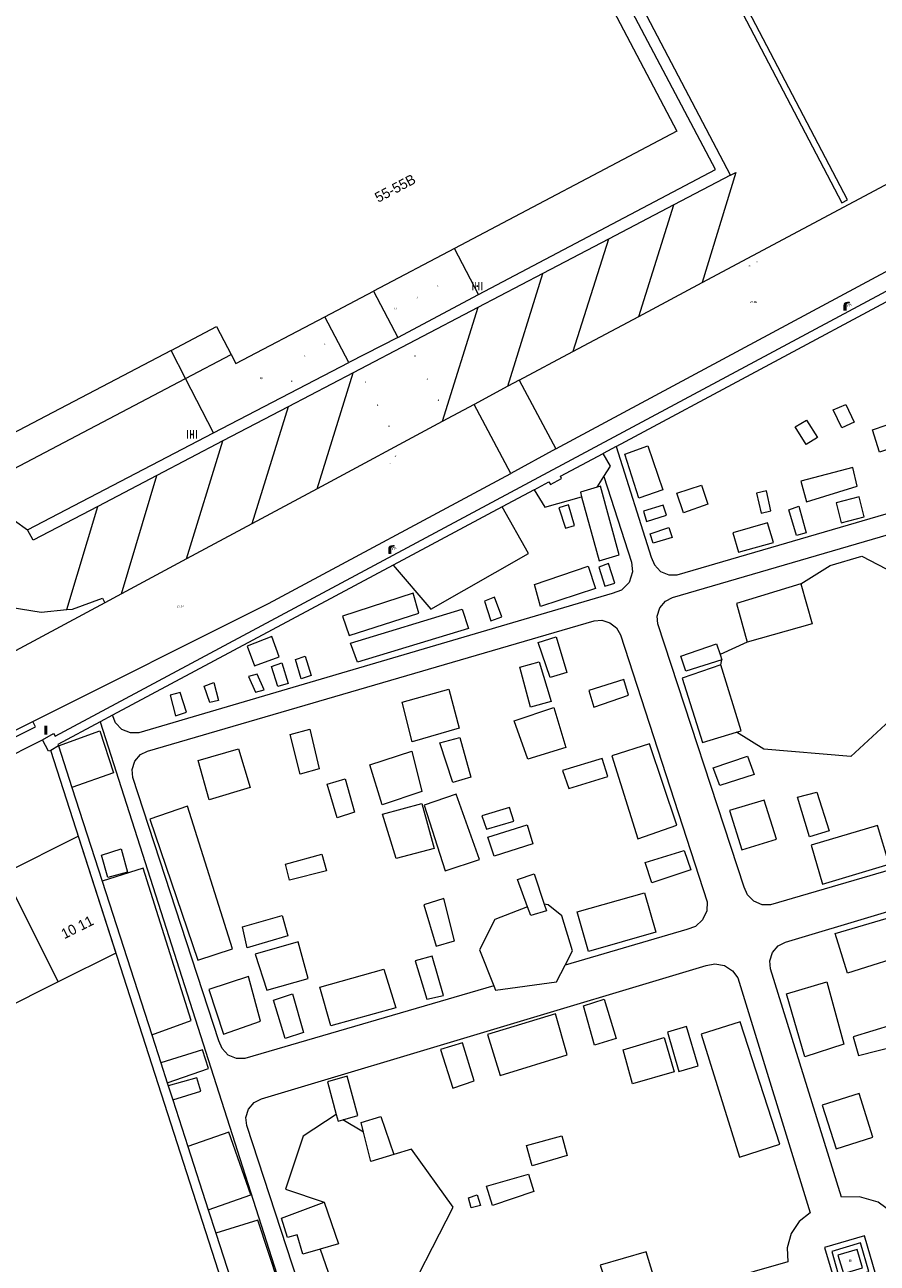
# Model space of a CAD drawing. Header units: metres. Extents: x 197457 to 198138, y 353986 to 354984.
# Tile 196 of 217: x 197776 to 197818, y 354872 to 354933. Entities that reach past the tile are written whole.
import ezdxf
from ezdxf.enums import TextEntityAlignment as Align

# ---------------------------------------------------------------- set-up
doc = ezdxf.new("R2010")
doc.units = ezdxf.units.M
doc.header["$MEASUREMENT"] = 0
for name, color, linetype, lineweight, true_color in [('afsluitpaal', 7, 'Continuous', 0, 0xde7233), ('benzine-   olieput', 7, 'Continuous', 0, 0x104b6e), ('elektrakast', 7, 'Continuous', 0, 0x104b6e), ('fietsenrek', 7, 'Continuous', 0, 0x4a641a), ('gasput', 7, 'Continuous', 0, 0x104b6e), ('kolk', 7, 'Continuous', 0, 0x104b6e), ('kunstobject', 7, 'Continuous', 0, 0x4a641a), ('lichtmast', 7, 'Continuous', 0, 0x104b6e), ('verkeersbordpaal', 7, 'Continuous', 0, 0x104b6e)]:
    doc.layers.add(name, color=color, linetype=linetype, lineweight=lineweight, true_color=true_color)
for name, color, linetype, lineweight in [('bijgebouw', 1, 'Continuous', 13), ('grens individueel parkeervak', 7, 'Continuous', 0), ('Grens maaiveld', 253, 'Continuous', 0), ('grens WOZ object', 7, 'Continuous', 0), ('hoofdgebouw', 1, 'Continuous', 0), ('Hoogtepunt', 7, 'Continuous', 0), ('huisnummerreeks BGT', 7, 'Continuous', 0), ('kant muur', 30, 'Continuous', 0), ('kant onverhard', 7, 'Continuous', 0), ('kant verharding', 7, 'Continuous', 0), ('molgoot weginrichtingselement lijn', 7, 'Continuous', 0), ('muur breder dan 30cm', 30, 'Continuous', 0), ('tussenmuur bijgebouw (GBKN Zuid)', 1, 'Continuous', 13), ('vlakafsluiter', 1, 'Continuous', 0), ('waterleidingput', 132, 'Continuous', 0)]:
    doc.layers.add(name, color=color, linetype=linetype, lineweight=lineweight)
doc.styles.add('Style-WORKING', font='WORKING.shx')

# ---------------------------------------------------------------- blocks, each defined once
blk = doc.blocks.new('kolk')
at = {"layer": 'kolk', "linetype": 'Continuous', "lineweight": 0, "true_color": 0xbd2877}
for points in [[(-0.49, -0.43), (-0.49, 0), (-0.49, 0.42), (-0.4, 0.42), (-0.4, 0), (-0.4, -0.43)], [(-0.19, -0.43), (-0.19, 0), (-0.19, 0.42), (-0.11, 0.42), (-0.11, 0), (-0.11, -0.43)], [(0.11, -0.43), (0.11, 0), (0.11, 0.42), (0.19, 0.42), (0.19, 0), (0.19, -0.43)], [(0.4, -0.43), (0.4, 0), (0.4, 0.42), (0.49, 0.42), (0.49, 0), (0.49, -0.43)]]:
    blk.add_hatch(color=232, dxfattribs=at).paths.add_polyline_path(points)
at = {"layer": 'kolk', "linetype": 'Continuous', "lineweight": 0, "true_color": 0x681648}
blk.add_hatch(color=219, dxfattribs=at).paths.add_polyline_path([(0.1, 0, 1), (-0.1, 0, 1)])
blk = doc.blocks.new('fietsenrek')
at = {"layer": 'fietsenrek', "linetype": 'Continuous', "lineweight": 0, "true_color": 0xde7233}
h = blk.add_hatch(color=13, dxfattribs=at)
h.paths.add_polyline_path([(-0.5, 0), (-0.5, 0.8), (0.5, 0.8), (0.5, 0), (0.4, 0), (0.4, 0.4), (-0.4, 0.4), (-0.4, 0)])
h.paths.add_polyline_path([(-0.4, 0.5), (-0.4, 0.7), (0.4, 0.7), (0.4, 0.5)], flags=16)
at = {"layer": 'fietsenrek', "linetype": 'Continuous', "lineweight": 0, "true_color": 0x6a2d14}
blk.add_hatch(color=26, dxfattribs=at).paths.add_polyline_path([(-0.1, 0, 1), (0.1, 0, 1)])
blk = doc.blocks.new('gasput')
at = {"layer": 'gasput', "linetype": 'Continuous', "lineweight": 0, "true_color": 0xbd2877}
h = blk.add_hatch(color=232, dxfattribs=at)
edge = h.paths.add_edge_path()
edge.add_spline(control_points=[(0.44, 0), (0.44, 0.04), (0.43, 0.09), (0.36, 0.2), (0.28, 0.26), (0.09, 0.32), (-0.02, 0.33), (-0.22, 0.29), (-0.31, 0.24), (-0.42, 0.12), (-0.44, 0.06), (-0.44, -0.06), (-0.42, -0.12), (-0.33, -0.22), (-0.28, -0.26), (-0.1, -0.33), (0.04, -0.33), (0.27, -0.27), (0.37, -0.2), (0.43, -0.08), (0.44, -0.04), (0.44, 0)], knot_values=[0, 0, 0, 0, 0.060484, 0.060484, 0.178041, 0.178041, 0.295599, 0.295599, 0.413157, 0.413157, 0.498623, 0.498623, 0.584089, 0.584089, 0.669555, 0.669555, 0.808438, 0.808438, 0.94732, 0.94732, 1, 1, 1, 1], degree=3, periodic=0)
edge = h.paths.add_edge_path(flags=16)
edge.add_ellipse((0, 0), major_axis=(0.392, 0), ratio=0.689655, start_angle=0, end_angle=360)
blk.add_hatch(color=232, dxfattribs=at).paths.add_polyline_path([(0.18, -0.03), (0.09, -0.03, -0.169861), (0.05, -0.08), (0.05, -0.09), (0.11, -0.09, -1), (-0.07, -0.09), (-0.07, -0.07, -0.182676), (-0.1, 0, -0.182676), (-0.07, 0.07), (-0.07, 0.09, -1), (0.11, 0.09), (0.18, 0.09, 1), (-0.14, 0.09), (-0.14, -0.09, 1), (0.18, -0.09)])
at = {"layer": 'gasput', "linetype": 'Continuous', "lineweight": 0, "true_color": 0x681648}
blk.add_hatch(color=219, dxfattribs=at).paths.add_polyline_path([(-0.1, 0, 1), (0.1, 0, 1)])
blk = doc.blocks.new('benzineolieput')
at = {"layer": 'benzine-   olieput', "linetype": 'Continuous', "lineweight": 0, "true_color": 0xbd2877}
h = blk.add_hatch(color=232, dxfattribs=at)
edge = h.paths.add_edge_path()
edge.add_spline(control_points=[(0.44, 0), (0.44, 0.04), (0.43, 0.09), (0.36, 0.2), (0.28, 0.26), (0.09, 0.32), (-0.02, 0.33), (-0.22, 0.29), (-0.31, 0.24), (-0.42, 0.12), (-0.44, 0.06), (-0.44, -0.06), (-0.42, -0.12), (-0.33, -0.22), (-0.28, -0.26), (-0.1, -0.33), (0.04, -0.33), (0.27, -0.27), (0.37, -0.2), (0.43, -0.08), (0.44, -0.04), (0.44, 0)], knot_values=[0, 0, 0, 0, 0.060484, 0.060484, 0.178041, 0.178041, 0.295599, 0.295599, 0.413157, 0.413157, 0.498623, 0.498623, 0.584089, 0.584089, 0.669555, 0.669555, 0.808438, 0.808438, 0.94732, 0.94732, 1, 1, 1, 1], degree=3, periodic=0)
edge = h.paths.add_edge_path(flags=16)
edge.add_ellipse((0, 0), major_axis=(0.392, 0), ratio=0.689655, start_angle=0, end_angle=360)
h = blk.add_hatch(color=232, dxfattribs=at)
h.paths.add_polyline_path([(-0.05, -0.09, -0.572477), (-0.05, 0.09, 0.381612), (-0.15, 0.17), (-0.25, 0.17), (-0.25, -0.18), (-0.15, -0.18, 0.381612)])
h.paths.add_polyline_path([(-0.15, -0.12), (-0.2, -0.12), (-0.2, -0.02), (-0.15, -0.02, -1)], flags=16)
h.paths.add_polyline_path([(-0.15, 0.02), (-0.2, 0.02), (-0.2, 0.12), (-0.15, 0.12, -1)], flags=16)
at = {"layer": 'benzine-   olieput', "linetype": 'Continuous', "lineweight": 0, "true_color": 0x681648}
blk.add_hatch(color=219, dxfattribs=at).paths.add_polyline_path([(0.1, 0, 1), (-0.1, 0, 1)])
at = {"layer": 'benzine-   olieput', "linetype": 'Continuous', "lineweight": 0, "true_color": 0xbd2877}
h = blk.add_hatch(color=232, dxfattribs=at)
h.paths.add_polyline_path([(0.27, -0.08), (0.27, 0.07, 1), (0.07, 0.07), (0.07, 0.07, -0.377964), (0.07, -0.07), (0.07, -0.08, 1)])
h.paths.add_polyline_path([(0.12, -0.08), (0.12, 0.07, -1), (0.23, 0.07), (0.23, -0.08, -1)], flags=16)
blk = doc.blocks.new('lichtmast')
at = {"layer": 'lichtmast', "linetype": 'Continuous', "lineweight": 0, "true_color": 0xbd2877}
for points in [[(0.15, 0.42, -0.344151), (0.3, 0.61), (0.43, 0.64, 0.960861), (0.4, 0.79), (0.1, 0.74, 0.366629), (-0.15, 0.45), (-0.15, -0.1), (0, -0.1, -0.414214), (-0.1, 0, -1), (0.1, 0, -0.414214), (0, -0.1), (0.15, -0.1)], [(0.35, 0.55, 1), (0.3, 0.56), (0.23, 0.32, 1), (0.28, 0.31)], [(0.42, 0.58, 1), (0.38, 0.57), (0.44, 0.33, 1), (0.48, 0.34)], [(0.49, 0.61, 1), (0.45, 0.58), (0.63, 0.4, 1), (0.66, 0.43)]]:
    blk.add_hatch(color=232, dxfattribs=at).paths.add_polyline_path(points)
at = {"layer": 'lichtmast', "linetype": 'Continuous', "lineweight": 0, "true_color": 0x681648}
blk.add_hatch(color=219, dxfattribs=at).paths.add_polyline_path([(-0.1, 0, 1), (0.1, 0, 1)])
blk = doc.blocks.new('afsluitpaal')
at = {"layer": 'afsluitpaal', "linetype": 'Continuous', "lineweight": 0, "true_color": 0xbd2877}
blk.add_hatch(color=232, dxfattribs=at).paths.add_polyline_path([(0.15, 0.65, 1), (-0.15, 0.65), (-0.15, 0.05), (-0.3, 0.05), (-0.3, -0.1), (0, -0.1, -0.414214), (-0.1, 0, -1), (0.1, 0, -0.414214), (0, -0.1), (0.3, -0.1), (0.3, 0.05), (0.15, 0.05)])
at = {"layer": 'afsluitpaal', "linetype": 'Continuous', "lineweight": 0, "true_color": 0x681648}
blk.add_hatch(color=219, dxfattribs=at).paths.add_polyline_path([(0.1, 0, 1), (-0.1, 0, 1)])
blk = doc.blocks.new('waterleidingput')
at = {"layer": 'waterleidingput', "linetype": 'Continuous', "lineweight": 0, "true_color": 0x248bcb}
h = blk.add_hatch(color=142, dxfattribs=at)
edge = h.paths.add_edge_path()
edge.add_spline(control_points=[(0.44, 0), (0.44, 0.04), (0.43, 0.09), (0.36, 0.2), (0.28, 0.26), (0.09, 0.32), (-0.02, 0.33), (-0.22, 0.29), (-0.31, 0.24), (-0.42, 0.12), (-0.44, 0.06), (-0.44, -0.06), (-0.42, -0.12), (-0.33, -0.22), (-0.28, -0.26), (-0.1, -0.33), (0.04, -0.33), (0.27, -0.27), (0.37, -0.2), (0.43, -0.08), (0.44, -0.04), (0.44, 0)], knot_values=[0, 0, 0, 0, 0.060484, 0.060484, 0.178041, 0.178041, 0.295599, 0.295599, 0.413157, 0.413157, 0.498623, 0.498623, 0.584089, 0.584089, 0.669555, 0.669555, 0.808438, 0.808438, 0.94732, 0.94732, 1, 1, 1, 1], degree=3, periodic=0)
edge = h.paths.add_edge_path(flags=16)
edge.add_ellipse((0, 0), major_axis=(0.392, 0), ratio=0.689655, start_angle=0, end_angle=360)
for points in [[(-0.05, -0.09, -0.141608), (-0.09, -0.05), (-0.1, -0.09), (-0.17, 0.18), (-0.22, 0.18), (-0.12, -0.17), (-0.07, -0.17)], [(0.03, 0.18), (-0.02, 0.18), (-0.05, 0.09, -0.269854), (0.05, 0.09)], [(0.23, 0.18), (0.18, 0.18), (0.1, -0.09), (0.09, -0.05, -0.141608), (0.05, -0.09), (0.08, -0.17), (0.13, -0.17)]]:
    blk.add_hatch(color=142, dxfattribs=at).paths.add_polyline_path(points)
at = {"layer": 'waterleidingput', "linetype": 'Continuous', "lineweight": 0, "true_color": 0x104b6e}
blk.add_hatch(color=156, dxfattribs=at).paths.add_polyline_path([(0.1, 0, 1), (-0.1, 0, 1)])
blk = doc.blocks.new('kast_1')
at = {"layer": 'elektrakast', "linetype": 'Continuous', "lineweight": 0, "true_color": 0xbd2877}
h = blk.add_hatch(color=232, dxfattribs=at)
edge = h.paths.add_edge_path()
edge.add_arc((0, 0), 0.1, 0, 360)
edge.add_line((0, -0.1), (0.34, -0.1))
edge.add_line((0.34, -0.1), (0.34, 0.47))
edge.add_line((0.34, 0.47), (-0.34, 0.47))
edge.add_line((-0.34, 0.47), (-0.34, -0.1))
edge.add_line((-0.34, -0.1), (0, -0.1))
edge = h.paths.add_edge_path(flags=16)
edge.add_arc((-0.2, 0.31), 0.0607, 0, 360)
at = {"layer": 'elektrakast', "linetype": 'Continuous', "lineweight": 0, "true_color": 0x681648}
blk.add_hatch(color=219, dxfattribs=at).paths.add_polyline_path([(-0.1, 0, 1), (0.1, 0, 1)])
at = {"layer": 'elektrakast', "color": 232, "linetype": 'Continuous', "lineweight": 0, "true_color": 0xbd2877, "extrusion": (0, 0, -1)}
blk.add_solid([(-0.34, 0.65), (0.34, 0.65), (-0.34, 0.55), (0.34, 0.55)], dxfattribs=at)
blk = doc.blocks.new('paal')
at = {"layer": 'verkeersbordpaal', "linetype": 'Continuous', "lineweight": 0, "true_color": 0xbd2877}
blk.add_hatch(color=232, dxfattribs=at).paths.add_polyline_path([(0.15, 0.8), (-0.15, 0.8), (-0.15, -0.1), (0, -0.1, -0.414214), (-0.1, 0, -1), (0.1, 0, -0.414214), (0, -0.1), (0.15, -0.1)])
at = {"layer": 'verkeersbordpaal', "linetype": 'Continuous', "lineweight": 0, "true_color": 0x681648}
blk.add_hatch(color=219, dxfattribs=at).paths.add_polyline_path([(-0.1, 0, 1), (0.1, 0, 1)])
blk = doc.blocks.new('kunstobject')
at = {"layer": 'kunstobject', "linetype": 'Continuous', "lineweight": 0, "true_color": 0xde7233}
h = blk.add_hatch(color=13, dxfattribs=at)
h.paths.add_polyline_path([(-0.5, -0.5), (-0.5, 0.5), (0.5, 0.5), (0.5, -0.5)])
h.paths.add_polyline_path([(-0.4, -0.4), (-0.4, 0.4), (0.4, 0.4), (0.4, -0.4)], flags=16)
at = {"layer": 'kunstobject', "linetype": 'Continuous', "lineweight": 0, "true_color": 0xde7233, "transparency": 33554534}
h = blk.add_hatch(color=13, dxfattribs=at)
h.paths.add_polyline_path([(-0.4, -0.4), (-0.4, 0.4), (0.4, 0.4), (0.4, -0.4)])
h.paths.add_polyline_path([(-0.3, -0.3), (-0.3, 0.3), (0.3, 0.3), (0.3, -0.3)], flags=16)
at = {"layer": 'kunstobject', "linetype": 'Continuous', "lineweight": 0, "true_color": 0x6a2d14}
blk.add_hatch(color=26, dxfattribs=at).paths.add_polyline_path([(-0.1, 0, 1), (0.1, 0, 1)])

msp = doc.modelspace()

# ---------------------------------------------------------------- linework, layer by layer
at = {"layer": 'bijgebouw', "linetype": 'Continuous', "lineweight": 13}
msp.add_line((197777.597, 354886.035), (197774.754, 354884.612), dxfattribs=at)
at = {"layer": 'bijgebouw', "linetype": 'Continuous', "lineweight": 13, "flags": 128}
msp.add_lwpolyline([(197774.911, 354891.4), (197778.591, 354893.242), (197780.444, 354887.46), (197777.597, 354886.035)], dxfattribs=at)
at = {"layer": 'grens individueel parkeervak', "linetype": 'Continuous', "lineweight": 0}
for p, q in [((197810.811, 354925.909), (197808.006, 354924.44)), ((197808.006, 354924.44), (197804.782, 354922.751)), ((197806.285, 354918.935), (197808.006, 354924.44)), ((197804.782, 354922.751), (197801.548, 354921.057)), ((197804.782, 354922.751), (197803.029, 354917.199)), ((197801.548, 354921.057), (197798.322, 354919.368)), ((197799.811, 354915.477), (197801.548, 354921.057)), ((197806.285, 354918.935), (197809.406, 354920.6)), ((197798.322, 354919.368), (197796.573, 354913.732)), ((197803.029, 354917.199), (197806.285, 354918.935)), ((197800.377, 354915.784), (197803.029, 354917.199)), ((197792.174, 354916.148), (197788.958, 354914.464)), ((197790.383, 354910.408), (197792.174, 354916.148)), ((197800.377, 354915.784), (197799.811, 354915.477)), ((197799.811, 354915.477), (197798.151, 354914.579)), ((197788.958, 354914.464), (197785.732, 354912.774)), ((197788.958, 354914.464), (197787.156, 354908.675)), ((197798.151, 354914.579), (197796.573, 354913.732)), ((197785.732, 354912.774), (197782.478, 354911.07)), ((197783.94, 354906.949), (197785.732, 354912.774)), ((197782.478, 354911.07), (197779.551, 354909.537)), ((197780.72, 354905.22), (197782.478, 354911.07)), ((197790.383, 354910.408), (197787.156, 354908.675)), ((197778.019, 354904.439), (197779.551, 354909.537)), ((197787.156, 354908.675), (197783.94, 354906.949)), ((197783.94, 354906.949), (197780.72, 354905.22)), ((197780.72, 354905.22), (197779.893, 354904.776))]:
    msp.add_line(p, q, dxfattribs=at)
at = {"layer": 'grens individueel parkeervak', "linetype": 'Continuous', "lineweight": 0, "flags": 128}
for points in [[(197810.811, 354925.909), (197811.079, 354926.049), (197809.406, 354920.6)], [(197778.019, 354904.439), (197778.302, 354904.467), (197779.779, 354904.999), (197779.893, 354904.776)]]:
    msp.add_lwpolyline(points, dxfattribs=at)
at = {"layer": 'Grens maaiveld', "linetype": 'Continuous', "lineweight": 0}
for p, q in [((197805.161, 354912.502), (197821.856, 354921.462)), ((197798.322, 354919.368), (197792.174, 354916.148)), ((197805.161, 354912.502), (197804.529, 354912.163)), ((197801.105, 354910.358), (197799.533, 354909.517)), ((197779.551, 354909.537), (197776.359, 354907.865)), ((197799.533, 354909.517), (197794.152, 354906.639)), ((197776.359, 354907.865), (197776.079, 354908.382)), ((197794.152, 354906.639), (197780.282, 354899.219)), ((197810.294, 354902.212), (197810.378, 354901.955)), ((197780.282, 354899.219), (197779.67, 354898.892)), ((197777.604, 354897.707), (197777.232, 354897.477)), ((197796.703, 354837.004), (197777.232, 354897.477)), ((197777.604, 354897.707), (197778.268, 354895.651)), ((197778.268, 354895.651), (197779.766, 354891.013)), ((197779.766, 354891.013), (197782.22, 354883.412)), ((197782.22, 354883.412), (197782.666, 354882.032)), ((197782.666, 354882.032), (197782.985, 354881.042)), ((197782.985, 354881.042), (197783.033, 354880.894)), ((197783.033, 354880.894), (197783.257, 354880.201)), ((197783.257, 354880.201), (197784.002, 354877.895)), ((197784.002, 354877.895), (197785.008, 354874.777)), ((197785.008, 354874.777), (197785.382, 354873.62)), ((197785.382, 354873.62), (197786.41, 354870.438))]:
    msp.add_line(p, q, dxfattribs=at)
at = {"layer": 'Grens maaiveld', "linetype": 'Continuous', "lineweight": 0, "flags": 128}
for points in [[(197776.814, 354898.003), (197777.358, 354898.308), (197777.441, 354898.185), (197826.875, 354924.656), (197826.825, 354924.765), (197827.383, 354925.07), (197827.45, 354924.978), (197862.426, 354943.805), (197862.358, 354943.917), (197862.933, 354944.219), (197862.991, 354944.109), (197874.818, 354950.417), (197874.759, 354950.507), (197875.288, 354950.79), (197875.443, 354950.509)], [(197816.319, 354924.553), (197816.597, 354924.702), (197805.01, 354946.815), (197804.735, 354946.67), (197816.319, 354924.553)], [(197810.811, 354925.909), (197800.87, 354944.873), (197800.418, 354944.629)], [(197816.511, 354914.584), (197816.915, 354913.71), (197816.314, 354913.422), (197815.887, 354914.309), (197816.511, 354914.584)], [(197814.559, 354913.804), (197815.109, 354912.946), (197814.544, 354912.603), (197814.009, 354913.466), (197814.559, 354913.804)], [(197817.832, 354913.324), (197819.178, 354913.78), (197819.581, 354912.676), (197818.176, 354912.225), (197817.832, 354913.324)], [(197806.725, 354912.536), (197807.466, 354910.355), (197806.288, 354909.94), (197805.594, 354912.128), (197806.725, 354912.536)], [(197801.105, 354910.358), (197801.836, 354910.749), (197801.915, 354910.63), (197802.469, 354910.92), (197802.42, 354911.031), (197804.529, 354912.163)], [(197817.073, 354910.538), (197816.854, 354911.456), (197814.282, 354910.782), (197814.565, 354909.773), (197817.073, 354910.538)], [(197808.485, 354909.221), (197808.163, 354910.189), (197809.383, 354910.591), (197809.698, 354909.647), (197808.485, 354909.221)], [(197804.221, 354910.49), (197803.395, 354910.244), (197803.458, 354910.012)], [(197803.458, 354910.012), (197804.316, 354906.845), (197805.314, 354907.146), (197804.393, 354910.541), (197804.221, 354910.49)], [(197812.324, 354909.212), (197812.811, 354909.327), (197812.597, 354910.313), (197812.099, 354910.191), (197812.324, 354909.212)], [(197816.28, 354908.726), (197817.412, 354909.022), (197817.17, 354910.017), (197816.037, 354909.716), (197816.28, 354908.726)], [(197802.8, 354909.622), (197802.328, 354909.462), (197802.659, 354908.462), (197803.111, 354908.59), (197802.8, 354909.622)], [(197806.513, 354909.309), (197806.666, 354908.802), (197807.656, 354909.113), (197807.492, 354909.598), (197806.513, 354909.309)], [(197813.699, 354909.364), (197814.188, 354909.548), (197814.553, 354908.242), (197814.074, 354908.107), (197813.699, 354909.364)], [(197807.764, 354908.504), (197807.936, 354908.004), (197806.994, 354907.715), (197806.841, 354908.182), (197807.764, 354908.504)], [(197812.942, 354907.751), (197812.638, 354908.721), (197810.919, 354908.233), (197811.207, 354907.279), (197812.942, 354907.751)], [(197801.423, 354904.594), (197801.134, 354905.681), (197803.779, 354906.593), (197804.15, 354905.49), (197801.423, 354904.594)], [(197804.611, 354905.594), (197805.095, 354905.747), (197804.785, 354906.723), (197804.299, 354906.535), (197804.611, 354905.594)], [(197814.283, 354905.709), (197811.112, 354904.747), (197811.629, 354902.833)], [(197814.283, 354905.709), (197814.847, 354903.729), (197811.629, 354902.833)], [(197795.41, 354904.271), (197795.127, 354905.254), (197791.649, 354904.121), (197791.98, 354903.158), (197795.41, 354904.271)], [(197792.39, 354901.841), (197792.038, 354902.775), (197797.55, 354904.462), (197797.865, 354903.502), (197792.39, 354901.841)], [(197799.159, 354905.059), (197798.663, 354904.85), (197798.973, 354903.886), (197799.517, 354904.083), (197799.159, 354905.059)], [(197788.506, 354902.099), (197788.144, 354903.108), (197786.928, 354902.631), (197787.292, 354901.662), (197788.506, 354902.099)], [(197801.899, 354901.075), (197801.314, 354902.811), (197802.2, 354903.095), (197802.72, 354901.331), (197801.899, 354901.075)], [(197810.378, 354901.955), (197808.6, 354901.397), (197808.362, 354902.135), (197810.117, 354902.751), (197810.294, 354902.212)], [(197789.6, 354901.015), (197789.321, 354901.968), (197789.798, 354902.142), (197790.097, 354901.179), (197789.6, 354901.015)], [(197788.14, 354901.619), (197788.638, 354901.806), (197788.958, 354900.782), (197788.445, 354900.638), (197788.14, 354901.619)], [(197800.933, 354899.611), (197800.407, 354901.59), (197801.366, 354901.855), (197801.95, 354899.889), (197800.933, 354899.611)], [(197810.326, 354901.71), (197808.421, 354901.051), (197809.423, 354897.867), (197811.108, 354898.375)], [(197811.108, 354898.375), (197811.332, 354898.443), (197810.326, 354901.71)], [(197785.514, 354899.95), (197785.094, 354899.846), (197784.807, 354900.655), (197785.288, 354900.832), (197785.514, 354899.95)], [(197787.431, 354901.252), (197787.007, 354901.139), (197787.341, 354900.353), (197787.776, 354900.476), (197787.431, 354901.252)], [(197803.805, 354900.441), (197804.059, 354899.616), (197805.779, 354900.204), (197805.534, 354900.978), (197803.805, 354900.441)], [(197783.631, 354900.347), (197783.134, 354900.208), (197783.396, 354899.196), (197783.934, 354899.366), (197783.631, 354900.347)], [(197796.897, 354900.513), (197797.412, 354898.586), (197795.092, 354897.9), (197794.59, 354899.865), (197796.897, 354900.513)], [(197800.791, 354897.054), (197800.12, 354898.936), (197802.091, 354899.605), (197802.67, 354897.62), (197800.791, 354897.054)], [(197731.624, 354877.069), (197739.475, 354880.448), (197776.341, 354898.911)], [(197779.67, 354898.892), (197777.582, 354897.775), (197777.604, 354897.707)], [(197777.604, 354897.707), (197779.653, 354898.454), (197780.335, 354896.374), (197778.268, 354895.651)], [(197789.053, 354898.272), (197790.028, 354898.526), (197790.49, 354896.568), (197789.553, 354896.307), (197789.053, 354898.272)], [(197777.232, 354897.477), (197777.115, 354897.438), (197776.814, 354898.003)], [(197796.454, 354897.848), (197797.436, 354898.12), (197797.986, 354896.161), (197797.087, 354895.891), (197796.454, 354897.848)], [(197806.24, 354893.115), (197808.165, 354893.776), (197806.814, 354897.799), (197804.955, 354897.213), (197806.24, 354893.115)], [(197787.076, 354895.652), (197785.063, 354895.043), (197784.506, 354896.981), (197786.505, 354897.553), (197787.076, 354895.652)], [(197793.598, 354894.793), (197792.988, 354896.761), (197795.076, 354897.434), (197795.568, 354895.441), (197793.598, 354894.793)], [(197811.657, 354897.191), (197811.974, 354896.292), (197810.284, 354895.744), (197809.961, 354896.613), (197811.657, 354897.191)], [(197804.755, 354896.192), (197804.47, 354897.082), (197802.509, 354896.489), (197802.83, 354895.588), (197804.755, 354896.192)], [(197791.373, 354894.153), (197790.878, 354895.803), (197791.769, 354896.082), (197792.236, 354894.418), (197791.373, 354894.153)], [(197797.266, 354895.32), (197795.676, 354894.769), (197796.711, 354891.528), (197798.41, 354892.08), (197797.266, 354895.32)], [(197814.127, 354895.16), (197815.079, 354895.422), (197815.69, 354893.502), (197814.709, 354893.201), (197814.127, 354895.16)], [(197783.982, 354894.717), (197782.118, 354894.08), (197784.489, 354887.106), (197786.213, 354887.665), (197783.982, 354894.717)], [(197796.165, 354892.63), (197794.29, 354892.136), (197793.62, 354894.323), (197795.565, 354894.86), (197796.165, 354892.63)], [(197813.079, 354893.086), (197812.483, 354895.012), (197810.77, 354894.515), (197811.374, 354892.565), (197813.079, 354893.086)], [(197800.111, 354893.975), (197799.898, 354894.654), (197798.534, 354894.246), (197798.755, 354893.579), (197800.111, 354893.975)], [(197799.137, 354892.252), (197798.83, 354893.193), (197800.765, 354893.802), (197801.048, 354892.856), (197799.137, 354892.252)], [(197814.794, 354892.79), (197815.356, 354890.869), (197818.654, 354891.857), (197818.074, 354893.765), (197814.794, 354892.79)], [(197779.734, 354892.307), (197780.714, 354892.61), (197781.024, 354891.466), (197780.044, 354891.189), (197779.734, 354892.307)], [(197790.847, 354891.523), (197789.022, 354891.069), (197788.823, 354891.859), (197790.629, 354892.347), (197790.847, 354891.523)], [(197806.923, 354890.933), (197806.599, 354891.938), (197808.529, 354892.532), (197808.86, 354891.569), (197806.923, 354890.933)], [(197782.22, 354883.412), (197784.172, 354884.133), (197781.798, 354891.654), (197779.766, 354891.013)], [(197800.789, 354889.74), (197800.283, 354891.094), (197801.115, 354891.384), (197801.608, 354889.877)], [(197803.79, 354887.534), (197803.233, 354889.498), (197806.558, 354890.433), (197807.13, 354888.492), (197803.79, 354887.534)], [(197795.663, 354889.849), (197796.27, 354887.809), (197797.171, 354888.066), (197796.657, 354890.155), (197795.663, 354889.849)], [(197801.608, 354889.877), (197801.718, 354889.541), (197800.946, 354889.319), (197800.789, 354889.74)], [(197786.939, 354887.714), (197786.696, 354888.762), (197788.657, 354889.317), (197788.934, 354888.31), (197786.939, 354887.714)], [(197819.338, 354889.419), (197819.932, 354887.518), (197816.596, 354886.471), (197815.982, 354888.426), (197819.338, 354889.419)], [(197787.907, 354885.621), (197789.943, 354886.202), (197789.458, 354888.016), (197787.325, 354887.406), (197787.907, 354885.621)], [(197796.078, 354887.31), (197795.236, 354887.072), (197795.815, 354885.189), (197796.639, 354885.36), (197796.078, 354887.31)], [(197786.993, 354886.301), (197785.034, 354885.653), (197785.76, 354883.454), (197787.589, 354884.096), (197786.993, 354886.301)], [(197794.273, 354884.748), (197791.061, 354883.861), (197790.521, 354885.778), (197793.69, 354886.66), (197794.273, 354884.748)], [(197815.574, 354886.037), (197816.415, 354882.956), (197814.489, 354882.337), (197813.582, 354885.454), (197815.574, 354886.037)], [(197789.176, 354885.445), (197789.72, 354883.53), (197788.818, 354883.243), (197788.232, 354885.133), (197789.176, 354885.445)], [(197805.156, 354883.231), (197804.095, 354882.901), (197803.547, 354884.86), (197804.576, 354885.18), (197805.156, 354883.231)], [(197802.158, 354884.458), (197798.812, 354883.429), (197799.435, 354881.416), (197802.748, 354882.435), (197802.158, 354884.458)], [(197808.641, 354883.827), (197807.696, 354883.553), (197808.256, 354881.61), (197809.221, 354881.888), (197808.641, 354883.827)], [(197811.256, 354877.378), (197813.253, 354878.015), (197811.29, 354884.062), (197809.366, 354883.455), (197811.256, 354877.378)], [(197819.144, 354882.916), (197818.816, 354883.918), (197816.865, 354883.326), (197817.138, 354882.4), (197819.144, 354882.916)], [(197808.03, 354881.598), (197805.978, 354881.003), (197805.503, 354882.675), (197807.533, 354883.283), (197808.03, 354881.598)], [(197782.985, 354881.042), (197785.023, 354881.757), (197784.734, 354882.68), (197782.666, 354882.032)], [(197798.148, 354881.153), (197797.566, 354883.029), (197796.483, 354882.696), (197797.089, 354880.784), (197798.148, 354881.153)], [(197783.257, 354880.201), (197784.641, 354880.641), (197784.45, 354881.302), (197783.033, 354880.894)], [(197791.664, 354879.216), (197792.403, 354879.428), (197791.866, 354881.37), (197790.9, 354881.102), (197791.337, 354879.482)], [(197815.348, 354879.942), (197816.039, 354877.792), (197817.84, 354878.368), (197817.175, 354880.519), (197815.348, 354879.942)], [(197791.337, 354879.482), (197791.427, 354879.148), (197791.664, 354879.216)], [(197792.686, 354878.602), (197792.567, 354879.084), (197793.538, 354879.382), (197794.177, 354877.509)], [(197785.008, 354874.777), (197787.114, 354875.507), (197786.024, 354878.609), (197784.002, 354877.895)], [(197794.177, 354877.509), (197793.043, 354877.165), (197792.686, 354878.602)], [(197800.728, 354877.949), (197802.485, 354878.433), (197802.741, 354877.459), (197801.011, 354876.939), (197800.728, 354877.949)], [(197800.826, 354876.535), (197801.1, 354875.68), (197799.048, 354874.985), (197798.75, 354875.937), (197800.826, 354876.535)], [(197790.535, 354872.826), (197789.688, 354872.574), (197789.397, 354873.537), (197788.929, 354873.399), (197788.625, 354874.362), (197790.729, 354875.146)], [(197790.729, 354875.146), (197791.44, 354873.095), (197790.535, 354872.826)], [(197798.3, 354875.511), (197798.465, 354874.984), (197797.998, 354874.862), (197797.861, 354875.36), (197798.3, 354875.511)], [(197786.41, 354870.438), (197788.5, 354871.106), (197787.466, 354874.256), (197785.382, 354873.62)], [(197807.224, 354870.791), (197806.64, 354872.699), (197804.37, 354872.035), (197805.012, 354870.109), (197807.224, 354870.791)]]:
    msp.add_lwpolyline(points, dxfattribs=at)
at = {"layer": 'grens WOZ object', "linetype": 'Continuous', "lineweight": 0}
for p, q in [((197783.176, 354917.255), (197774.393, 354912.643)), ((197783.894, 354915.859), (197786.146, 354917.042)), ((197775.052, 354911.216), (197783.894, 354915.859))]:
    msp.add_line(p, q, dxfattribs=at)
at = {"layer": 'grens WOZ object', "linetype": 'Continuous', "lineweight": 0, "flags": 128}
msp.add_lwpolyline([(197783.176, 354917.255), (197785.413, 354918.43), (197786.146, 354917.042)], dxfattribs=at)
at = {"layer": 'hoofdgebouw', "linetype": 'Continuous', "lineweight": 0}
for p in [(197797.169, 354922.289), (197790.771, 354918.912)]:
    msp.add_line(p, (197793.171, 354920.179), dxfattribs=at)
at = {"layer": 'hoofdgebouw', "linetype": 'Continuous', "lineweight": 0, "flags": 128}
for points in [[(197804.203, 354935.623), (197808.167, 354928.093), (197797.169, 354922.289)], [(197786.146, 354917.042), (197786.381, 354916.596), (197790.771, 354918.912)]]:
    msp.add_lwpolyline(points, dxfattribs=at)
at = {"layer": 'kant muur', "linetype": 'Continuous', "lineweight": 0}
for p, q in [((197805.161, 354912.502), (197821.856, 354921.462)), ((197805.161, 354912.502), (197804.529, 354912.163)), ((197801.105, 354910.358), (197799.533, 354909.517)), ((197799.533, 354909.517), (197794.152, 354906.639)), ((197794.152, 354906.639), (197780.282, 354899.219)), ((197780.282, 354899.219), (197779.67, 354898.892)), ((197777.604, 354897.707), (197777.232, 354897.477)), ((197796.703, 354837.004), (197777.232, 354897.477)), ((197777.604, 354897.707), (197778.268, 354895.651)), ((197778.268, 354895.651), (197779.766, 354891.013)), ((197779.766, 354891.013), (197782.22, 354883.412)), ((197782.22, 354883.412), (197782.666, 354882.032)), ((197782.666, 354882.032), (197782.985, 354881.042)), ((197782.985, 354881.042), (197783.033, 354880.894)), ((197783.033, 354880.894), (197783.257, 354880.201)), ((197783.257, 354880.201), (197784.002, 354877.895)), ((197784.002, 354877.895), (197785.008, 354874.777)), ((197785.008, 354874.777), (197785.382, 354873.62)), ((197785.382, 354873.62), (197786.41, 354870.438))]:
    msp.add_line(p, q, dxfattribs=at)
at = {"layer": 'kant muur', "linetype": 'Continuous', "lineweight": 0, "flags": 128}
for points in [[(197776.814, 354898.003), (197777.358, 354898.308), (197777.441, 354898.185), (197826.875, 354924.656), (197826.825, 354924.765), (197827.383, 354925.07), (197827.45, 354924.978), (197862.426, 354943.805), (197862.358, 354943.917), (197862.933, 354944.219), (197862.991, 354944.109), (197874.818, 354950.417), (197874.759, 354950.507), (197875.288, 354950.79), (197875.443, 354950.509)], [(197801.105, 354910.358), (197801.836, 354910.749), (197801.915, 354910.63), (197802.469, 354910.92), (197802.42, 354911.031), (197804.529, 354912.163)], [(197779.67, 354898.892), (197777.582, 354897.775), (197777.604, 354897.707)], [(197777.232, 354897.477), (197777.115, 354897.438), (197776.814, 354898.003)]]:
    msp.add_lwpolyline(points, dxfattribs=at)
at = {"layer": 'kant onverhard', "linetype": 'Continuous', "lineweight": 0}
for p, q in [((197804.221, 354910.49), (197804.556, 354911.017)), ((197811.629, 354902.833), (197810.294, 354902.212)), ((197779.67, 354898.892), (197803.124, 354825.535)), ((197792.686, 354878.602), (197791.664, 354879.216))]:
    msp.add_line(p, q, dxfattribs=at)
at = {"layer": 'kant onverhard', "linetype": 'Continuous', "lineweight": 0, "flags": 128}
for points in [[(197805.161, 354912.502), (197806.898, 354907.031), (197807.05, 354906.649), (197807.361, 354906.329), (197807.772, 354906.159), (197808.184, 354906.159), (197830.006, 354912.538), (197830.429, 354912.688), (197830.789, 354913.013), (197830.99, 354913.455), (197831.006, 354913.903), (197827.794, 354924.688)], [(197804.556, 354911.017), (197804.882, 354911.529), (197804.529, 354912.163)], [(197807.223, 354903.728), (197807.189, 354904.122), (197807.318, 354904.531), (197807.598, 354904.855), (197807.951, 354905.033), (197830.592, 354911.645), (197830.975, 354911.673), (197831.37, 354911.553), (197831.691, 354911.294), (197831.882, 354910.96), (197835.836, 354897.654), (197835.82, 354897.206), (197835.619, 354896.764), (197835.259, 354896.439), (197834.836, 354896.289), (197812.781, 354889.852), (197812.369, 354889.852), (197811.957, 354890.022), (197811.646, 354890.341), (197811.494, 354890.724), (197807.223, 354903.728)], [(197804.556, 354911.017), (197805.916, 354906.787), (197805.971, 354906.3), (197805.801, 354905.787), (197805.421, 354905.402), (197804.962, 354905.23), (197781.579, 354898.344), (197781.164, 354898.342), (197780.748, 354898.512), (197780.435, 354898.834), (197780.282, 354899.219)], [(197801.105, 354910.358), (197801.643, 354909.506), (197803.458, 354910.012)], [(197794.152, 354906.639), (197796.013, 354904.46), (197800.826, 354907.21), (197799.533, 354909.517)], [(197814.283, 354905.709), (197815.733, 354906.619), (197817.297, 354907.084), (197819.293, 354906.05), (197820.124, 354904.024)], [(197799.114, 354885.834), (197786.824, 354882.25), (197786.412, 354882.25), (197786.001, 354882.42), (197785.69, 354882.74), (197785.538, 354883.122), (197781.286, 354896.144), (197781.252, 354896.538), (197781.38, 354896.947), (197781.66, 354897.271), (197782.013, 354897.449), (197804.08, 354903.882), (197804.463, 354903.91), (197804.858, 354903.79), (197805.179, 354903.53), (197805.37, 354903.197), (197809.655, 354889.992), (197809.638, 354889.544), (197809.436, 354889.103), (197809.076, 354888.779), (197808.654, 354888.629), (197802.65, 354886.87)], [(197819.551, 354899.441), (197818.894, 354899.148), (197816.764, 354897.179), (197812.466, 354897.538), (197811.108, 354898.375)], [(197812.794, 354886.69), (197812.759, 354887.084), (197812.888, 354887.493), (197813.168, 354887.817), (197813.521, 354887.995), (197835.68, 354894.644), (197836.063, 354894.672), (197836.458, 354894.552), (197836.778, 354894.293), (197836.97, 354893.96), (197841.108, 354880.097), (197819.382, 354873.85), (197818.865, 354874.583), (197818.099, 354875.142), (197817.192, 354875.416), (197816.295, 354875.387), (197812.794, 354886.69)], [(197802.65, 354886.87), (197803.01, 354887.566), (197802.484, 354889.309), (197801.806, 354889.838), (197801.608, 354889.877)], [(197800.789, 354889.74), (197799.163, 354889.118), (197798.419, 354887.628), (197799.114, 354885.834)], [(197786.909, 354878.943), (197786.875, 354879.337), (197787.004, 354879.746), (197787.284, 354880.07), (197787.637, 354880.248), (197809.606, 354886.846), (197810.041, 354886.928), (197810.509, 354886.842), (197810.909, 354886.587), (197811.172, 354886.23), (197814.752, 354874.62), (197814.208, 354874.195), (197813.804, 354873.591), (197813.612, 354872.891), (197813.646, 354872.201), (197792.144, 354866.018), (197791.732, 354866.018), (197791.32, 354866.188), (197791.01, 354866.507), (197790.858, 354866.89), (197786.909, 354878.943)], [(197799.114, 354885.834), (197799.195, 354885.624), (197802.217, 354886.034), (197802.65, 354886.87)], [(197791.337, 354879.482), (197789.698, 354878.411), (197788.83, 354875.791), (197790.729, 354875.146)], [(197790.535, 354872.826), (197791.066, 354871.306), (197792.827, 354870.687), (197793.224, 354869.822), (197794.388, 354869.596), (197797.115, 354874.896), (197795.047, 354877.764), (197794.177, 354877.509)]]:
    msp.add_lwpolyline(points, dxfattribs=at)
at = {"layer": 'kant verharding', "linetype": 'Continuous', "lineweight": 0}
for p, q in [((197809.406, 354920.6), (197821.832, 354927.229)), ((197798.368, 354920.016), (197797.169, 354922.289)), ((197793.171, 354920.179), (197794.374, 354917.894)), ((197794.374, 354917.894), (197798.368, 354920.016)), ((197791.949, 354916.648), (197790.771, 354918.912)), ((197783.894, 354915.859), (197783.176, 354917.255)), ((197785.277, 354913.172), (197791.949, 354916.648)), ((197785.277, 354913.172), (197783.894, 354915.859)), ((197800.377, 354915.784), (197802.18, 354912.391)), ((197799.96, 354911.16), (197798.151, 354914.579)), ((197796.573, 354913.732), (197790.383, 354910.408)), ((197776.079, 354908.382), (197785.277, 354913.172)), ((197802.18, 354912.391), (197799.96, 354911.16)), ((197775.444, 354908.838), (197776.079, 354908.382)), ((197779.893, 354904.776), (197772.28, 354900.688))]:
    msp.add_line(p, q, dxfattribs=at)
at = {"layer": 'kant verharding', "linetype": 'Continuous', "lineweight": 0, "flags": 128}
for points in [[(197802.18, 354912.391), (197886.679, 354957.801), (197887.129, 354957.316)], [(197798.368, 354920.016), (197810.065, 354926.192), (197804.9, 354936.002)], [(197776.341, 354898.911), (197787.979, 354904.74), (197799.96, 354911.16)], [(197774.259, 354905.039), (197775.226, 354904.559), (197776.749, 354904.315), (197778.019, 354904.439)], [(197731.747, 354876.782), (197739.6, 354880.172), (197776.478, 354898.638), (197776.341, 354898.911)]]:
    msp.add_lwpolyline(points, dxfattribs=at)
at = {"layer": 'molgoot weginrichtingselement lijn', "linetype": 'Continuous', "lineweight": 0}
for p, q in [((197810.811, 354925.909), (197808.006, 354924.44)), ((197808.006, 354924.44), (197804.782, 354922.751)), ((197804.782, 354922.751), (197801.548, 354921.057)), ((197801.548, 354921.057), (197798.322, 354919.368)), ((197798.322, 354919.368), (197792.174, 354916.148)), ((197792.174, 354916.148), (197788.958, 354914.464)), ((197788.958, 354914.464), (197785.732, 354912.774)), ((197785.732, 354912.774), (197782.478, 354911.07)), ((197782.478, 354911.07), (197779.551, 354909.537)), ((197779.551, 354909.537), (197776.359, 354907.865)), ((197776.359, 354907.865), (197776.079, 354908.382))]:
    msp.add_line(p, q, dxfattribs=at)
at = {"layer": 'molgoot weginrichtingselement lijn', "linetype": 'Continuous', "lineweight": 0, "flags": 128}
for points in [[(197816.319, 354924.553), (197816.597, 354924.702), (197805.01, 354946.815), (197804.735, 354946.67), (197816.319, 354924.553)], [(197810.811, 354925.909), (197800.87, 354944.873), (197800.418, 354944.629)], [(197731.624, 354877.069), (197739.475, 354880.448), (197776.341, 354898.911)]]:
    msp.add_lwpolyline(points, dxfattribs=at)
at = {"layer": 'muur breder dan 30cm', "linetype": 'Continuous', "lineweight": 0, "flags": 128}
for points in [[(197817.439, 354873.486), (197815.461, 354872.903), (197816.035, 354870.979), (197817.997, 354871.553), (197817.439, 354873.486)], [(197817.65, 354871.724), (197817.24, 354873.132), (197815.812, 354872.703), (197816.206, 354871.298), (197817.65, 354871.724)], [(197816.4, 354871.618), (197817.338, 354871.908), (197817.068, 354872.808), (197816.12, 354872.527), (197816.4, 354871.618)]]:
    msp.add_lwpolyline(points, dxfattribs=at)
at = {"layer": 'tussenmuur bijgebouw (GBKN Zuid)', "linetype": 'Continuous', "lineweight": 13}
msp.add_line((197774.911, 354891.4), (197777.597, 354886.035), dxfattribs=at)
at = {"layer": 'vlakafsluiter', "linetype": 'Continuous', "lineweight": 0}
for p, q in [((197794.374, 354917.894), (197791.949, 354916.648)), ((197810.326, 354901.71), (197810.378, 354901.955)), ((197744.544, 354881.767), (197776.814, 354898.003))]:
    msp.add_line(p, q, dxfattribs=at)

# ---------------------------------------------------------------- block references
at = {"layer": 'afsluitpaal', "linetype": 'Continuous', "lineweight": 0, "xscale": 0.1, "yscale": 0.1, "zscale": 0.1}
for p in [(197795.22, 354916.952), (197792.779, 354915.664), (197795.827, 354915.803), (197793.386, 354914.514), (197796.378, 354914.759), (197793.937, 354913.471)]:
    msp.add_blockref('afsluitpaal', p, dxfattribs=at)
at = {"layer": 'benzine-   olieput', "linetype": 'Continuous', "lineweight": 0, "xscale": 0.1, "yscale": 0.1, "zscale": 0.1}
msp.add_blockref('benzineolieput', (197811.75, 354921.432), dxfattribs=at)
at = {"layer": 'elektrakast', "linetype": 'Continuous', "lineweight": 0, "xscale": 0.1, "yscale": 0.1, "zscale": 0.1}
msp.add_blockref('kast_1', (197789.133, 354915.715), dxfattribs=at)
at = {"layer": 'fietsenrek', "linetype": 'Continuous', "lineweight": 0, "xscale": 0.1, "yscale": 0.1, "zscale": 0.1}
for p in [(197796.399, 354920.408), (197795.318, 354919.832), (197794.252, 354919.287), (197790.815, 354917.526), (197789.826, 354916.949), (197787.625, 354915.837)]:
    msp.add_blockref('fietsenrek', p, dxfattribs=at)
at = {"layer": 'gasput', "linetype": 'Continuous', "lineweight": 0, "xscale": 0.1, "yscale": 0.1, "zscale": 0.1}
msp.add_blockref('gasput', (197794.263, 354912.018), dxfattribs=at)
at = {"layer": 'kolk', "linetype": 'Continuous', "lineweight": 0, "xscale": 0.5, "yscale": 0.5}
for p in [(197798.301, 354920.429), (197784.206, 354913.1)]:
    msp.add_blockref('kolk', p, dxfattribs=at)
at = {"layer": 'kunstobject', "linetype": 'Continuous', "lineweight": 0, "xscale": 0.1, "yscale": 0.1, "zscale": 0.1}
msp.add_blockref('kunstobject', (197816.724, 354872.26), dxfattribs=at)
at = {"layer": 'lichtmast', "linetype": 'Continuous', "lineweight": 0, "xscale": 0.5, "yscale": 0.5}
for p in [(197816.469, 354919.273), (197793.978, 354907.239)]:
    msp.add_blockref('lichtmast', p, dxfattribs=at)
at = {"layer": 'verkeersbordpaal', "linetype": 'Continuous', "lineweight": 0, "xscale": 0.5, "yscale": 0.5}
msp.add_blockref('paal', (197776.984, 354898.304), dxfattribs=at)
at = {"layer": 'waterleidingput', "linetype": 'Continuous', "lineweight": 0, "xscale": 0.1, "yscale": 0.1, "zscale": 0.1}
for p in [(197812.121, 354921.629), (197793.991, 354911.646)]:
    msp.add_blockref('waterleidingput', p, dxfattribs=at)

# ---------------------------------------------------------------- texts
at = {"layer": 'Hoogtepunt', "linetype": 'Continuous', "lineweight": 0, "style": 'Style-WORKING'}
for s, p in [('27.89', (197811.775, 354919.595)), ('27.89', (197811.775, 354919.595)), ('27.87', (197783.461, 354904.556)), ('27.87', (197783.461, 354904.556))]:
    msp.add_text(s, height=0.1, dxfattribs=at).set_placement(p)
at = {"layer": 'huisnummerreeks BGT', "linetype": 'Continuous', "lineweight": 0, "style": 'Style-WORKING'}
for s, rotation, p in [('55-55B', 27.8, (197794.244, 354925.268)), ('10 11', 26.6, (197778.536, 354888.741))]:
    msp.add_text(s, height=0.5, rotation=rotation, dxfattribs=at).set_placement(p, align=Align.MIDDLE_CENTER)

doc.saveas('drawing.dxf')
